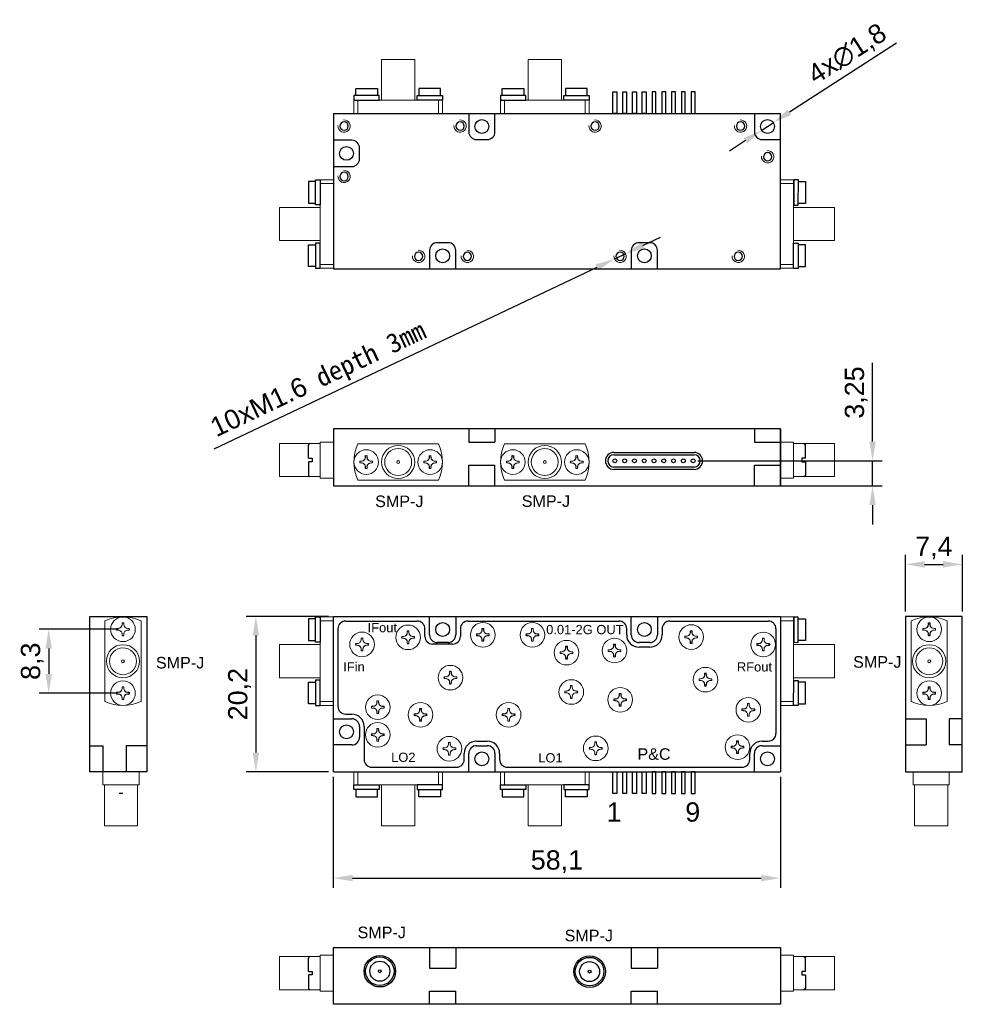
# Model space of a CAD drawing. Header units: millimetres. Extents: x 1 to 124, y 4 to 132.
import ezdxf

# ---------------------------------------------------------------- set-up
doc = ezdxf.new("R2010")
doc.units = ezdxf.units.MM
doc.layers.add('TOPOVERLAY', color=4, linetype='Continuous')
doc.layers.add('标注、细实线', color=4, linetype='Continuous', lineweight=20)
doc.styles.get("Standard").update_dxf_attribs({"font": 'arial.ttf'})
doc.dimstyles.new('ISO-25', dxfattribs={"dimtxt": 2.5, "dimasz": 2.5, "dimexe": 1.25, "dimexo": 0.625, "dimtad": 1, "dimtxsty": 'Standard', "dimcen": 2.5, "dimadec": 0, "dimazin": 0, "dimtfac": 1, "dimtmove": 0, "dimatfit": 3, "dimfxl": 1, "dimarcsym": 0})

# ---------------------------------------------------------------- blocks, each defined once
blk = doc.blocks.new('A$C4BED227B')
for points in [[(1.1, 2.2), (11.51, 2.2)], [(1.1, 1.9), (11.51, 1.9)], [(11.51, 0.3), (1.1, 0.3)], [(11.51, 0), (1.1, 0)]]:
    blk.add_lwpolyline(points)
for centre, radius, start, end in [((1.1, 1.1), 1.1, 90, 270), ((1.1, 1.1), 0.8, 90, 270), ((11.51, 1.1), 1.1, 270, 90), ((11.51, 1.1), 0.8, 270, 90)]:
    blk.add_arc(centre, radius, start, end)
blk = doc.blocks.new('A$C4ACE307E')
blk.add_circle((0.8, 0.8), 0.546)
at = {"color": 7, "linetype": 'Continuous', "lineweight": 0}
blk.add_arc((0.8, 0.8), 0.8, 265, 185, dxfattribs=at)
blk = doc.blocks.new('*D19')
at = {"color": 0, "linetype": 'ByBlock', "lineweight": -2, "transparency": 16777216}
for p, q in [((42.17, 33.57), (42.17, 19.14)), ((100.27, 33.57), (100.27, 19.14)), ((44.67, 20.39), (97.77, 20.39))]:
    blk.add_line(p, q, dxfattribs=at)
at = {"color": 0, "linetype": 'ByBlock', "transparency": 16777216}
for points in [[(44.67, 20.81), (44.67, 19.98), (42.17, 20.39)], [(97.77, 20.81), (97.77, 19.98), (100.27, 20.39)]]:
    blk.add_solid(points, dxfattribs=at)
at = {"layer": 'Defpoints', "color": 0, "linetype": 'ByBlock', "transparency": 16777216}
for p in [(42.17, 34.2), (100.27, 34.2), (100.27, 20.39)]:
    blk.add_point(p, dxfattribs=at)
at = {"color": 0, "linetype": 'ByBlock', "transparency": 16777216, "insert": (71.22, 22.52), "char_height": 2.5, "attachment_point": 5}
blk.add_mtext('58,1', dxfattribs=at)
blk = doc.blocks.new('*D20')
at = {"color": 0, "linetype": 'ByBlock', "lineweight": -2, "transparency": 16777216}
for p, q in [((41.55, 54.4), (30.86, 54.4)), ((32.11, 51.9), (32.11, 36.7)), ((41.55, 34.2), (30.86, 34.2))]:
    blk.add_line(p, q, dxfattribs=at)
at = {"color": 0, "linetype": 'ByBlock', "transparency": 16777216}
for points in [[(31.69, 51.9), (32.52, 51.9), (32.11, 54.4)], [(31.69, 36.7), (32.52, 36.7), (32.11, 34.2)]]:
    blk.add_solid(points, dxfattribs=at)
at = {"layer": 'Defpoints', "color": 0, "linetype": 'ByBlock', "transparency": 16777216}
for p in [(42.17, 54.4), (32.11, 34.2), (42.17, 34.2)]:
    blk.add_point(p, dxfattribs=at)
at = {"color": 0, "linetype": 'ByBlock', "transparency": 16777216, "insert": (29.98, 44.3), "char_height": 2.5, "attachment_point": 5, "rotation": 90}
blk.add_mtext('20,2', dxfattribs=at)
blk = doc.blocks.new('*D21')
at = {"color": 0, "linetype": 'ByBlock', "lineweight": -2, "transparency": 16777216}
for p, q in [((116.49, 55.02), (116.49, 62.41)), ((123.89, 55.02), (123.89, 62.41)), ((118.99, 61.16), (121.39, 61.16))]:
    blk.add_line(p, q, dxfattribs=at)
at = {"color": 0, "linetype": 'ByBlock', "transparency": 16777216}
for points in [[(118.99, 61.57), (118.99, 60.74), (116.49, 61.16)], [(121.39, 61.57), (121.39, 60.74), (123.89, 61.16)]]:
    blk.add_solid(points, dxfattribs=at)
at = {"layer": 'Defpoints', "color": 0, "linetype": 'ByBlock', "transparency": 16777216}
for p in [(123.89, 61.16), (116.49, 54.4), (123.89, 54.4)]:
    blk.add_point(p, dxfattribs=at)
at = {"color": 0, "linetype": 'ByBlock', "transparency": 16777216, "insert": (120.19, 63.28), "char_height": 2.5, "attachment_point": 5}
blk.add_mtext('7,4', dxfattribs=at)
blk = doc.blocks.new('re')
at = {"color": 7, "linetype": 'Continuous', "lineweight": 15}
for p, q in [((830.77, 253.3), (830.77, 255)), ((835.47, 255), (830.77, 255)), ((835.47, 253.3), (835.47, 255)), ((835.47, 253.3), (830.77, 253.3)), ((830.97, 253.3), (830.97, 248)), ((835.27, 248), (835.27, 253.3)), ((835.27, 248), (830.97, 248))]:
    blk.add_line(p, q, dxfattribs=at)
blk = doc.blocks.new('eee')
at = {"color": 7, "linetype": 'Continuous', "lineweight": 15}
for p, q in [((818.54, 273.58), (816.84, 273.58)), ((816.84, 273.08), (816.84, 273.58)), ((816.84, 273.08), (818.54, 273.08)), ((816.84, 262.58), (816.84, 273.08)), ((818.54, 273.08), (818.54, 273.58)), ((818.54, 262.58), (818.54, 273.08)), ((816.84, 269.98), (811.54, 269.98)), ((811.54, 267.83), (811.54, 269.98)), ((811.54, 265.68), (811.54, 267.83)), ((811.54, 265.68), (816.84, 265.68)), ((816.84, 262.58), (818.54, 262.58)), ((816.84, 262.08), (816.84, 262.58)), ((818.54, 262.08), (818.54, 262.58)), ((816.84, 262.08), (818.54, 262.08))]:
    blk.add_line(p, q, dxfattribs=at)
blk = doc.blocks.new('trt')
at = {"color": 7, "linetype": 'Continuous', "lineweight": 15}
for p, q in [((699.64, 231.64), (694.34, 231.64)), ((694.34, 227.34), (694.34, 231.64)), ((699.64, 227.14), (699.64, 231.84)), ((699.64, 231.84), (701.34, 231.84)), ((701.34, 227.14), (701.34, 231.84)), ((694.34, 227.34), (699.64, 227.34)), ((699.64, 227.14), (701.34, 227.14))]:
    blk.add_line(p, q, dxfattribs=at)
blk = doc.blocks.new('ee')
at = {"linetype": 'ByBlock'}
for p, q in [((667.4, 344.52), (667.4, 346.25)), ((667.4, 344.52), (667.85, 344.52)), ((667.85, 344.52), (667.85, 344.06)), ((667.85, 344.06), (667.4, 344.06)), ((667.4, 344.06), (667.4, 342.32))]:
    blk.add_line(p, q, dxfattribs=at)
for centre, start, end in [((667.58, 346.25), 90, 180), ((667.58, 342.32), 180, 270)]:
    blk.add_arc(centre, 0.183, start, end, dxfattribs=at)
blk = doc.blocks.new('esss')
at = {"linetype": 'ByBlock'}
for points in [[(731.03, 317.3), (730.43, 317.3), (730.43, 314.03), (731.03, 314.02)], [(731.03, 317.07), (731.96, 317.07), (731.96, 314.25), (731.03, 314.25)], [(731.03, 305.8), (730.42, 305.8), (730.43, 309.08), (731.03, 309.08)], [(731.03, 306.03), (731.95, 306.03), (731.95, 308.85), (731.03, 308.85)]]:
    blk.add_lwpolyline(points, close=True, dxfattribs=at)
at = {"linetype": 'ByBlock', "rotation": 180}
blk.add_blockref('eee', (1547.26, 579.4), dxfattribs=at)
blk = doc.blocks.new('erree')
at = {"linetype": 'ByBlock'}
for points in [[(668.32, 317.32), (668.92, 317.32), (668.92, 314.04), (668.32, 314.04)], [(668.32, 317.09), (667.4, 317.09), (667.4, 314.27), (668.32, 314.27)], [(668.32, 306.05), (667.4, 306.05), (667.4, 308.86), (668.32, 308.86)], [(668.32, 305.82), (668.92, 305.82), (668.92, 309.09), (668.32, 309.09)]]:
    blk.add_lwpolyline(points, close=True, dxfattribs=at)
blk.add_blockref('eee', (-147.91, 43.74), dxfattribs=at)
blk = doc.blocks.new('*D18')
at = {"color": 0, "linetype": 'ByBlock', "lineweight": -2, "transparency": 16777216}
for p, q in [((14.21, 52.72), (3.94, 52.72)), ((5.19, 50.22), (5.19, 46.92)), ((14.01, 44.42), (3.94, 44.42))]:
    blk.add_line(p, q, dxfattribs=at)
at = {"color": 0, "linetype": 'ByBlock', "transparency": 16777216}
for points in [[(4.77, 50.22), (5.61, 50.22), (5.19, 52.72)], [(4.77, 46.92), (5.61, 46.92), (5.19, 44.42)]]:
    blk.add_solid(points, dxfattribs=at)
at = {"layer": 'Defpoints', "color": 0, "linetype": 'ByBlock', "transparency": 16777216}
for p in [(14.84, 52.72), (5.19, 44.42), (14.64, 44.42)]:
    blk.add_point(p, dxfattribs=at)
at = {"color": 0, "linetype": 'ByBlock', "transparency": 16777216, "insert": (3.06, 48.57), "char_height": 2.5, "attachment_point": 5, "rotation": 90}
blk.add_mtext('8,3', dxfattribs=at)
blk = doc.blocks.new('M1.6')
at = {"color": 7, "linetype": 'Continuous', "lineweight": 15}
for p, q in [((2722.44, 1827.12), (2722.62, 1827.12)), ((2722.44, 1826.93), (2722.62, 1826.92)), ((2723.15, 1827.83), (2723.15, 1827.65)), ((2723.35, 1827.83), (2723.35, 1827.65)), ((2724.06, 1827.12), (2723.88, 1827.12)), ((2724.06, 1826.93), (2723.88, 1826.92)), ((2723.15, 1826.21), (2723.15, 1826.39)), ((2723.35, 1826.21), (2723.35, 1826.39))]:
    blk.add_line(p, q, dxfattribs=at)
at = {"color": 7, "linetype": 'Continuous', "lineweight": 15, "flags": 128}
for points in [[(2722.42, 1827.14), (2722.45, 1827.14), (2722.47, 1827.14), (2722.5, 1827.14), (2722.52, 1827.14), (2722.55, 1827.14), (2722.57, 1827.14), (2722.6, 1827.14), (2722.62, 1827.14)], [(2722.42, 1826.91), (2722.45, 1826.91), (2722.47, 1826.91), (2722.5, 1826.91), (2722.52, 1826.91), (2722.55, 1826.91), (2722.57, 1826.91), (2722.6, 1826.91), (2722.62, 1826.9)], [(2723.13, 1827.85), (2723.13, 1827.82), (2723.13, 1827.8), (2723.13, 1827.78), (2723.13, 1827.75), (2723.13, 1827.73), (2723.13, 1827.7), (2723.13, 1827.68), (2723.13, 1827.65)], [(2723.36, 1827.85), (2723.36, 1827.82), (2723.36, 1827.8), (2723.36, 1827.78), (2723.36, 1827.75), (2723.36, 1827.73), (2723.36, 1827.7), (2723.37, 1827.68), (2723.37, 1827.65)], [(2724.08, 1827.14), (2724.05, 1827.14), (2724.03, 1827.14), (2724, 1827.14), (2723.98, 1827.14), (2723.95, 1827.14), (2723.93, 1827.14), (2723.9, 1827.14), (2723.88, 1827.14)], [(2724.08, 1826.91), (2724.05, 1826.91), (2724.03, 1826.91), (2724, 1826.91), (2723.98, 1826.91), (2723.95, 1826.91), (2723.93, 1826.91), (2723.9, 1826.91), (2723.88, 1826.9)], [(2723.13, 1826.2), (2723.13, 1826.22), (2723.13, 1826.24), (2723.13, 1826.27), (2723.13, 1826.29), (2723.13, 1826.32), (2723.13, 1826.34), (2723.13, 1826.37), (2723.13, 1826.39)], [(2723.36, 1826.2), (2723.36, 1826.22), (2723.36, 1826.24), (2723.36, 1826.27), (2723.36, 1826.29), (2723.36, 1826.32), (2723.36, 1826.34), (2723.37, 1826.37), (2723.37, 1826.39)]]:
    blk.add_lwpolyline(points, dxfattribs=at)
at = {"color": 7, "linetype": 'Continuous', "lineweight": 15}
blk.add_circle((2723.25, 1827.02), 1.6, dxfattribs=at)
for centre, radius, start, end in [((2723.25, 1827.02), 0.835, 172.109, 187.891), ((2723.25, 1827.02), 0.817, 173.1839, 186.8161), ((2722.62, 1827.65), 0.533, 270.2329, 0), ((2722.62, 1826.39), 0.533, 0, 89.7671), ((2723.25, 1827.02), 0.835, 82.1127, 97.8873), ((2723.25, 1827.02), 0.817, 83.1922, 96.8078), ((2723.88, 1827.65), 0.533, 180, 269.7671), ((2723.88, 1826.39), 0.533, 90.2329, 180), ((2723.25, 1827.02), 0.817, 353.1839, 6.8161), ((2723.25, 1827.02), 0.835, 352.109, 7.891), ((2723.25, 1827.02), 0.835, 262.1127, 277.8873), ((2723.25, 1827.02), 0.817, 263.1922, 276.8078)]:
    blk.add_arc(centre, radius, start, end, dxfattribs=at)
for points in [[(2722.44, 1827.12), (2722.43, 1827.13), (2722.43, 1827.13), (2722.42, 1827.14)], [(2722.44, 1826.93), (2722.43, 1826.92), (2722.43, 1826.91), (2722.42, 1826.91)], [(2723.15, 1827.83), (2723.15, 1827.84), (2723.14, 1827.84), (2723.13, 1827.85)], [(2723.35, 1827.83), (2723.35, 1827.84), (2723.36, 1827.84), (2723.36, 1827.85)], [(2724.06, 1827.12), (2724.06, 1827.13), (2724.07, 1827.13), (2724.08, 1827.14)], [(2724.06, 1826.93), (2724.06, 1826.92), (2724.07, 1826.91), (2724.08, 1826.91)], [(2723.15, 1826.21), (2723.15, 1826.21), (2723.14, 1826.2), (2723.13, 1826.2)], [(2723.35, 1826.21), (2723.35, 1826.21), (2723.36, 1826.2), (2723.36, 1826.2)]]:
    blk.add_open_spline(points, degree=3, dxfattribs=at)
for points in [[(2723.13, 1827.65), (2723.13, 1827.52), (2723.08, 1827.39), (2722.89, 1827.2), (2722.75, 1827.14), (2722.62, 1827.14)], [(2723.13, 1826.39), (2723.13, 1826.52), (2723.08, 1826.66), (2722.89, 1826.85), (2722.75, 1826.9), (2722.62, 1826.9)], [(2723.37, 1827.65), (2723.37, 1827.52), (2723.42, 1827.39), (2723.61, 1827.2), (2723.74, 1827.14), (2723.88, 1827.14)], [(2723.88, 1826.9), (2723.74, 1826.9), (2723.61, 1826.85), (2723.42, 1826.66), (2723.37, 1826.52), (2723.37, 1826.39)]]:
    blk.add_open_spline(points, degree=3, knots=[0, 0, 0, 0, 0.5, 0.5, 1, 1, 1, 1], dxfattribs=at)
blk = doc.blocks.new('*D22')
at = {"color": 0, "linetype": 'ByBlock', "lineweight": -2, "transparency": 16777216}
for p, q in [((112.23, 77.1), (112.23, 87.36)), ((89.53, 74.6), (113.48, 74.6)), ((112.23, 71.35), (112.23, 74.6)), ((89.53, 71.35), (113.48, 71.35)), ((112.23, 68.85), (112.23, 66.35))]:
    blk.add_line(p, q, dxfattribs=at)
at = {"color": 0, "linetype": 'ByBlock', "transparency": 16777216}
for points in [[(111.81, 77.1), (112.65, 77.1), (112.23, 74.6)], [(111.81, 68.85), (112.65, 68.85), (112.23, 71.35)]]:
    blk.add_solid(points, dxfattribs=at)
at = {"layer": 'Defpoints', "color": 0, "linetype": 'ByBlock', "transparency": 16777216}
for p in [(88.91, 74.6), (88.91, 71.35), (112.23, 71.35)]:
    blk.add_point(p, dxfattribs=at)
at = {"color": 0, "linetype": 'ByBlock', "transparency": 16777216, "insert": (110.1, 83.48), "char_height": 2.5, "attachment_point": 5, "rotation": 90}
blk.add_mtext('3,25', dxfattribs=at)
blk = doc.blocks.new('*D23')
at = {"color": 0, "linetype": 'ByBlock', "lineweight": -2, "transparency": 16777216}
for p, q in [((82.4, 102.59), (84.66, 103.66)), ((80.14, 101.52), (78.69, 100.83)), ((26.7, 76.18), (76.43, 99.76))]:
    blk.add_line(p, q, dxfattribs=at)
at = {"color": 0, "linetype": 'ByBlock', "transparency": 16777216}
for points in [[(82.22, 102.97), (82.58, 102.22), (80.14, 101.52)], [(76.25, 100.14), (76.61, 99.39), (78.69, 100.83)]]:
    blk.add_solid(points, dxfattribs=at)
at = {"layer": 'Defpoints', "color": 0, "linetype": 'ByBlock', "transparency": 16777216}
for p in [(80.14, 101.52), (78.69, 100.83)]:
    blk.add_point(p, dxfattribs=at)
at = {"color": 0, "linetype": 'ByBlock', "transparency": 16777216, "insert": (40.31, 84.97), "char_height": 2.5, "attachment_point": 5, "rotation": 25.3717}
blk.add_mtext('10xM1.6{\\fSimSun|b0|i0|c134|p2; depth 3mm}', dxfattribs=at)
blk = doc.blocks.new('*D24')
at = {"color": 0, "linetype": 'ByBlock', "lineweight": -2, "transparency": 16777216}
for p, q in [((115.35, 128.88), (101.43, 119.89)), ((97.82, 117.56), (99.33, 118.54)), ((95.72, 116.21), (93.62, 114.85))]:
    blk.add_line(p, q, dxfattribs=at)
at = {"color": 0, "linetype": 'ByBlock', "transparency": 16777216}
for points in [[(101.21, 120.24), (101.66, 119.54), (99.33, 118.54)], [(95.49, 116.56), (95.94, 115.86), (97.82, 117.56)]]:
    blk.add_solid(points, dxfattribs=at)
at = {"layer": 'Defpoints', "color": 0, "linetype": 'ByBlock', "transparency": 16777216}
for p in [(99.33, 118.54), (97.82, 117.56)]:
    blk.add_point(p, dxfattribs=at)
at = {"color": 0, "linetype": 'ByBlock', "transparency": 16777216, "insert": (109.01, 127.36), "char_height": 2.5, "attachment_point": 5, "rotation": 32.8365}
blk.add_mtext('4x∅1,8', dxfattribs=at)

msp = doc.modelspace()

# ---------------------------------------------------------------- linework, layer by layer
at = {"color": 0}
for p, q in [((42.174, 119.751), (42.174, 99.551)), ((42.174, 119.751), (100.284, 119.751)), ((59.774, 119.751), (59.774, 117.351)), ((63.174, 117.351), (63.174, 119.751)), ((96.874, 119.751), (96.874, 117.351)), ((100.274, 99.551), (100.274, 119.751)), ((44.574, 116.251), (42.174, 116.251)), ((45.574, 113.851), (45.574, 115.251)), ((60.774, 116.351), (62.174, 116.351)), ((97.874, 116.351), (100.274, 116.351)), ((42.174, 112.851), (44.574, 112.851)), ((57.074, 102.951), (55.674, 102.951)), ((83.284, 102.951), (81.884, 102.951)), ((54.674, 101.951), (54.674, 99.551)), ((58.074, 99.551), (58.074, 101.951)), ((80.884, 101.951), (80.884, 99.551)), ((84.284, 99.551), (84.284, 101.951)), ((42.174, 99.551), (100.274, 99.551))]:
    msp.add_line(p, q, dxfattribs=at)
for p, q in [((100.274, 78.753), (42.174, 78.753)), ((42.174, 78.753), (42.174, 71.353)), ((100.274, 71.353), (100.274, 78.753)), ((42.174, 71.353), (100.274, 71.353)), ((10.538, 34.197), (10.538, 54.397)), ((10.538, 54.397), (17.938, 54.397)), ((17.938, 54.397), (17.938, 34.197)), ((42.174, 34.197), (42.174, 54.397)), ((42.174, 54.397), (100.274, 54.397)), ((43.774, 53.797), (53.074, 53.797)), ((54.674, 51.997), (54.674, 54.397)), ((58.074, 54.397), (58.074, 51.997)), ((59.674, 53.797), (79.284, 53.797)), ((80.884, 51.997), (80.884, 54.397)), ((84.284, 54.397), (84.284, 51.997)), ((85.884, 53.797), (98.674, 53.797)), ((100.274, 54.397), (100.274, 34.197)), ((116.486, 54.397), (116.486, 34.197)), ((123.886, 54.397), (116.486, 54.397)), ((123.886, 34.197), (123.886, 54.397)), ((42.774, 52.797), (42.774, 42.697)), ((54.074, 51.797), (54.074, 52.797)), ((58.674, 52.797), (58.674, 51.797)), ((80.284, 51.997), (80.284, 52.797)), ((84.884, 52.797), (84.884, 51.997)), ((99.674, 52.797), (99.674, 39.197)), ((57.674, 50.797), (55.074, 50.797)), ((57.074, 50.997), (55.674, 50.997)), ((83.284, 50.997), (81.884, 50.997)), ((83.284, 50.397), (81.884, 50.397)), ((42.174, 41.097), (44.574, 41.097)), ((43.774, 41.697), (44.574, 41.697)), ((45.574, 40.097), (45.574, 38.697)), ((46.174, 40.097), (46.174, 35.797)), ((44.574, 37.697), (42.174, 37.697)), ((60.774, 38.197), (62.174, 38.197)), ((60.774, 37.597), (62.174, 37.597)), ((97.874, 38.197), (98.674, 38.197)), ((97.874, 37.597), (100.274, 37.597)), ((59.174, 35.797), (59.174, 36.597)), ((59.774, 34.197), (59.774, 36.597)), ((63.174, 36.597), (63.174, 34.197)), ((63.774, 36.597), (63.774, 35.797)), ((96.274, 35.797), (96.274, 36.597)), ((96.874, 34.197), (96.874, 36.597)), ((47.174, 34.797), (58.174, 34.797)), ((64.774, 34.797), (95.274, 34.797)), ((17.938, 34.197), (10.538, 34.197)), ((42.174, 34.197), (100.284, 34.197)), ((116.486, 34.197), (123.886, 34.197)), ((42.174, 11.399), (100.274, 11.399)), ((42.174, 3.999), (42.174, 11.399)), ((100.274, 11.399), (100.274, 3.999)), ((100.274, 3.999), (42.174, 3.999))]:
    msp.add_line(p, q)
at = {"color": 7, "linetype": 'Continuous'}
for p, q in [((59.774, 78.753), (59.774, 77.053)), ((63.174, 78.753), (63.174, 77.053)), ((96.874, 78.753), (96.874, 77.053)), ((100.274, 78.753), (100.274, 71.353))]:
    msp.add_line(p, q, dxfattribs=at)
at = {"color": 7, "linetype": 'Continuous', "lineweight": 15}
for p, q in [((42.174, 72.703), (42.174, 77.403)), ((55.842, 76.803), (45.346, 76.803)), ((74.892, 76.803), (64.396, 76.803)), ((45.346, 72.103), (55.842, 72.103)), ((64.396, 72.103), (74.892, 72.103)), ((12.488, 53.819), (12.488, 43.324)), ((17.188, 43.324), (17.188, 53.819)), ((117.236, 53.819), (117.236, 43.324)), ((121.936, 43.324), (121.936, 53.819))]:
    msp.add_line(p, q, dxfattribs=at)
at = {"linetype": 'Continuous'}
for p, q in [((59.774, 77.053), (63.174, 77.053)), ((96.874, 77.053), (100.274, 77.053)), ((59.774, 71.353), (59.774, 74.053)), ((59.774, 74.053), (63.174, 74.053)), ((63.174, 71.353), (63.174, 74.053)), ((96.874, 71.353), (96.874, 74.053)), ((96.874, 74.053), (100.274, 74.053)), ((116.486, 41.097), (119.186, 41.097)), ((119.186, 41.097), (119.186, 37.697)), ((123.886, 41.097), (122.186, 41.097)), ((122.186, 41.097), (122.186, 37.697)), ((10.538, 37.597), (12.238, 37.597)), ((12.238, 37.597), (12.238, 34.197)), ((17.938, 37.597), (15.238, 37.597)), ((15.238, 37.597), (15.238, 34.197)), ((116.486, 37.697), (119.186, 37.697)), ((123.886, 37.697), (122.186, 37.697)), ((54.674, 11.399), (54.674, 8.699)), ((58.074, 11.399), (58.074, 8.699)), ((80.884, 11.399), (80.884, 8.699)), ((84.284, 11.399), (84.284, 8.699)), ((54.674, 8.699), (58.074, 8.699)), ((80.884, 8.699), (84.284, 8.699)), ((54.674, 3.999), (54.674, 5.699)), ((54.674, 5.699), (58.074, 5.699)), ((58.074, 3.999), (58.074, 5.699)), ((80.884, 3.999), (80.884, 5.699)), ((80.884, 5.699), (84.284, 5.699)), ((84.284, 3.999), (84.284, 5.699))]:
    msp.add_line(p, q, dxfattribs=at)
at = {"linetype": 'ByBlock'}
msp.add_line((14.838, 31.397), (14.338, 31.397), dxfattribs=at)
at = {"color": 0, "linetype": 'ByBlock'}
for points in [[(45.074, 122.054), (45.074, 122.979), (47.891, 122.979), (47.891, 122.054)], [(56.115, 122.054), (56.115, 122.979), (53.298, 122.979), (53.298, 122.054)], [(64.124, 122.054), (64.124, 122.979), (66.941, 122.979), (66.941, 122.054)], [(75.164, 122.054), (75.164, 122.979), (72.347, 122.979), (72.347, 122.054)], [(44.844, 122.054), (44.844, 121.451), (48.121, 121.451), (48.121, 122.054)], [(56.344, 122.054), (56.344, 121.451), (53.068, 121.451), (53.068, 122.054)], [(63.894, 122.054), (63.894, 121.451), (67.17, 121.451), (67.17, 122.054)], [(75.394, 122.054), (75.394, 121.451), (72.118, 121.451), (72.118, 122.054)], [(39.871, 110.896), (38.946, 110.896), (38.946, 108.079), (39.871, 108.079)], [(39.871, 111.126), (40.474, 111.126), (40.474, 107.849), (39.871, 107.849)], [(102.584, 111.11), (101.98, 111.11), (101.978, 107.834), (102.582, 107.834)], [(102.584, 110.88), (103.508, 110.88), (103.507, 108.063), (102.582, 108.063)], [(39.871, 99.855), (38.946, 99.855), (38.946, 102.672), (39.871, 102.672)], [(39.871, 99.626), (40.474, 99.626), (40.474, 102.902), (39.871, 102.902)], [(102.578, 99.61), (101.974, 99.61), (101.976, 102.887), (102.58, 102.886)], [(102.578, 99.84), (103.503, 99.839), (103.504, 102.656), (102.58, 102.657)], [(44.844, 31.893), (44.844, 32.497), (48.121, 32.497), (48.121, 31.893)], [(56.344, 31.893), (56.344, 32.497), (53.068, 32.497), (53.068, 31.893)], [(63.894, 31.893), (63.894, 32.497), (67.17, 32.497), (67.17, 31.893)], [(75.394, 31.893), (75.394, 32.497), (72.118, 32.497), (72.118, 31.893)], [(45.074, 31.893), (45.074, 30.968), (47.891, 30.968), (47.891, 31.893)], [(56.115, 31.893), (56.115, 30.968), (53.298, 30.968), (53.298, 31.893)], [(64.124, 31.893), (64.124, 30.968), (66.941, 30.968), (66.941, 31.893)], [(75.164, 31.893), (75.164, 30.968), (72.347, 30.968), (72.347, 31.893)]]:
    msp.add_lwpolyline(points, close=True, dxfattribs=at)
at = {"color": 0}
for centre in [(61.474, 118.051), (98.574, 118.051), (43.874, 114.551), (56.374, 101.251), (82.584, 101.251)]:
    msp.add_circle(centre, 0.9, dxfattribs=at)
at = {"color": 7, "linetype": 'Continuous', "lineweight": 15}
for centre, radius in [((50.594, 74.453), 2.15), ((50.594, 74.453), 1.75), ((69.644, 74.453), 2.15), ((69.644, 74.453), 1.75), ((50.594, 74.453), 0.19), ((69.644, 74.453), 0.19), ((14.838, 48.572), 2.15), ((14.838, 48.572), 1.75), ((119.586, 48.572), 2.15), ((119.586, 48.572), 1.75), ((14.838, 48.572), 0.19), ((119.586, 48.572), 0.19)]:
    msp.add_circle(centre, radius, dxfattribs=at)
at = {"linetype": 'ByBlock'}
for centre, radius in [((78.749, 74.603), 0.25), ((80.019, 74.603), 0.25), ((81.289, 74.603), 0.25), ((82.559, 74.603), 0.25), ((83.829, 74.603), 0.25), ((85.099, 74.603), 0.25), ((86.369, 74.603), 0.25), ((87.639, 74.603), 0.25), ((88.909, 74.603), 0.25), ((48.214, 8.299), 0.19), ((75.459, 8.249), 0.19)]:
    msp.add_circle(centre, radius, dxfattribs=at)
for centre, radius in [((56.374, 52.697), 0.9), ((82.584, 52.697), 0.9), ((43.874, 39.397), 0.9), ((61.474, 35.897), 0.9), ((98.574, 35.897), 0.9), ((48.214, 8.299), 2.05), ((75.459, 8.249), 2.05), ((48.214, 8.299), 1.85), ((48.214, 8.299), 1.3), ((75.459, 8.249), 1.85), ((75.459, 8.249), 1.3)]:
    msp.add_circle(centre, radius)
at = {"color": 0}
for centre, start, end in [((60.774, 117.351), 180, 270), ((62.174, 117.351), 270, 0), ((97.874, 117.351), 180, 270), ((44.574, 115.251), 0, 90), ((44.574, 113.851), 270, 0), ((55.674, 101.951), 90, 180), ((57.074, 101.951), 0, 90), ((81.884, 101.951), 90, 180), ((83.284, 101.951), 0, 90)]:
    msp.add_arc(centre, 1, start, end, dxfattribs=at)
at = {"color": 7, "linetype": 'Continuous', "lineweight": 15}
for centre, start, end in [((50.594, 74.453), 155.87708, 204.12292), ((50.594, 74.453), 335.87708, 24.12292), ((69.644, 74.453), 155.87708, 204.12292), ((69.644, 74.453), 335.87708, 24.12292), ((14.838, 48.572), 65.87708, 114.12292), ((119.586, 48.572), 65.87708, 114.12292), ((14.838, 48.572), 245.87708, 294.12292), ((119.586, 48.572), 245.87708, 294.12292)]:
    msp.add_arc(centre, 5.75, start, end, dxfattribs=at)
for centre, radius, start, end in [((43.774, 52.797), 1, 90, 180), ((53.074, 52.797), 1, 0, 90), ((59.674, 52.797), 1, 90, 180), ((79.284, 52.797), 1, 0, 90), ((85.884, 52.797), 1, 90, 180), ((98.674, 52.797), 1, 0, 90), ((55.074, 51.797), 1, 180, 270), ((55.674, 51.997), 1, 180, 270), ((57.074, 51.997), 1, 270, 0), ((57.674, 51.797), 1, 270, 0), ((81.884, 51.997), 1.6, 180, 270), ((81.884, 51.997), 1, 180, 270), ((83.284, 51.997), 1, 270, 0), ((83.284, 51.997), 1.6, 270, 0), ((43.774, 42.697), 1, 180, 270), ((44.574, 40.097), 1.6, 0, 90), ((44.574, 40.097), 1, 0, 90), ((44.574, 38.697), 1, 270, 0), ((98.674, 39.197), 1, 270, 0), ((60.774, 36.597), 1.6, 90, 180), ((60.774, 36.597), 1, 90, 180), ((62.174, 36.597), 1.6, 0, 90), ((62.174, 36.597), 1, 0, 90), ((97.874, 36.597), 1.6, 90, 180), ((97.874, 36.597), 1, 90, 180), ((47.174, 35.797), 1, 180, 270), ((58.174, 35.797), 1, 270, 0), ((64.774, 35.797), 1, 180, 270), ((95.274, 35.797), 1, 270, 0)]:
    msp.add_arc(centre, radius, start, end)
at = {"layer": 'TOPOVERLAY', "color": 0}
for points in [[(78.999, 119.751), (78.499, 119.751), (78.499, 122.551), (78.999, 122.551)], [(80.269, 119.751), (79.769, 119.751), (79.769, 122.551), (80.269, 122.551)], [(81.539, 119.751), (81.039, 119.751), (81.039, 122.551), (81.539, 122.551)], [(82.809, 119.751), (82.309, 119.751), (82.309, 122.551), (82.809, 122.551)], [(83.579, 119.751), (84.079, 119.751), (84.079, 122.551), (83.579, 122.551)], [(84.849, 119.751), (85.349, 119.751), (85.349, 122.551), (84.849, 122.551)], [(86.119, 119.751), (86.619, 119.751), (86.619, 122.551), (86.119, 122.551)], [(87.389, 119.751), (87.889, 119.751), (87.889, 122.551), (87.389, 122.551)], [(88.659, 119.751), (89.159, 119.751), (89.159, 122.551), (88.659, 122.551)], [(78.999, 31.397), (78.499, 31.397), (78.499, 34.197), (78.999, 34.197)], [(80.269, 31.397), (79.769, 31.397), (79.769, 34.197), (80.269, 34.197)], [(81.539, 31.397), (81.039, 31.397), (81.039, 34.197), (81.539, 34.197)], [(82.809, 31.397), (82.309, 31.397), (82.309, 34.197), (82.809, 34.197)], [(83.579, 31.397), (84.079, 31.397), (84.079, 34.197), (83.579, 34.197)], [(84.849, 31.397), (85.349, 31.397), (85.349, 34.197), (84.849, 34.197)], [(86.119, 31.397), (86.619, 31.397), (86.619, 34.197), (86.119, 34.197)], [(87.389, 31.397), (87.889, 31.397), (87.889, 34.197), (87.389, 34.197)], [(88.659, 31.397), (89.159, 31.397), (89.159, 34.197), (88.659, 34.197)]]:
    msp.add_lwpolyline(points, close=True, dxfattribs=at)
at = {"layer": 'TOPOVERLAY', "color": 0, "const_width": 0.0000991}
for points in [[(14.338, 31.397), (14.338, 34.197)], [(14.838, 31.397), (14.838, 34.197)]]:
    msp.add_lwpolyline(points, dxfattribs=at)

# ---------------------------------------------------------------- block references
at = {"color": 0, "linetype": 'ByBlock'}
for p, rotation in [((-217.236, 938.289), 270), ((-198.186, 938.289), 270), ((918.813, 373.206), 180)]:
    msp.add_blockref('eee', p, dxfattribs=dict(at, rotation=rotation))
at = {"color": 0, "extrusion": (0, 0, -1), "zscale": -1, "rotation": 180}
for p in [(-42.762, 118.9), (-57.841, 118.9), (-75.372, 118.9), (-94.28, 118.9), (-97.799, 114.919), (-42.762, 112.355), (-52.45, 101.975), (-58.78, 101.975), (-78.618, 101.975), (-93.981, 101.975)]:
    msp.add_blockref('A$C4ACE307E', p, dxfattribs=at)
at = {"color": 0, "linetype": 'ByBlock'}
msp.add_blockref('eee', (-776.364, -162.455), dxfattribs=at)
at = {"linetype": 'ByBlock'}
for name, p in [('trt', (-659.164, -154.787)), ('ee', (-628.45, -269.584)), ('erree', (-628.45, -262.995)), ('esss', (-628.45, -262.995)), ('re', (-818.532, -220.807)), ('re', (-713.284, -220.807)), ('trt', (-659.164, -221.441)), ('ee', (-628.45, -336.239))]:
    msp.add_blockref(name, p, dxfattribs=at)
at = {"linetype": 'ByBlock', "xscale": -1}
for name, p in [('trt', (801.612, -154.787)), ('ee', (770.898, -269.584)), ('trt', (801.612, -221.441)), ('ee', (770.898, -336.239))]:
    msp.add_blockref(name, p, dxfattribs=at)
for name, p in [('M1.6', (-2676.804, -1752.569)), ('M1.6', (-2668.504, -1752.569)), ('M1.6', (-2657.755, -1752.569)), ('M1.6', (-2649.455, -1752.569)), ('A$C4BED227B', (77.524, 73.503)), ('M1.6', (-2708.41, -1774.301)), ('M1.6', (-2603.663, -1774.301)), ('M1.6', (-2671.37, -1775.344)), ('M1.6', (-2661.651, -1775.021)), ('M1.6', (-2655.216, -1775.021)), ('M1.6', (-2634.582, -1775.307)), ('M1.6', (-2677.35, -1776.258)), ('M1.6', (-2650.783, -1777.333)), ('M1.6', (-2644.551, -1777.065)), ('M1.6', (-2625.224, -1776.272)), ('M1.6', (-2665.867, -1780.584)), ('M1.6', (-2632.732, -1780.843)), ('M1.6', (-2650.165, -1782.445)), ('M1.6', (-2708.41, -1782.601)), ('M1.6', (-2643.813, -1783.457)), ('M1.6', (-2603.663, -1782.601)), ('M1.6', (-2675.307, -1784.427)), ('M1.6', (-2627.163, -1784.751)), ('M1.6', (-2669.754, -1785.406)), ('M1.6', (-2658.305, -1785.406)), ('M1.6', (-2675.307, -1788.007)), ('M1.6', (-2666.002, -1789.814)), ('M1.6', (-2646.992, -1789.765)), ('M1.6', (-2628.565, -1789.607))]:
    msp.add_blockref(name, p)
at = {"linetype": 'ByBlock', "rotation": 90}
for p in [(318.425, -784.342), (337.474, -784.342)]:
    msp.add_blockref('eee', p, dxfattribs=at)

# ---------------------------------------------------------------- texts
at = {"linetype": 'ByBlock', "char_height": 1.5, "attachment_point": 1}
for insert in [(47.601, 70.102), (66.647, 70.124), (19.119, 49.132), (109.702, 49.231), (45.312, 14.089), (72.215, 13.683)]:
    msp.add_mtext_dynamic_manual_height_columns('SMP-J', width=6.62613, gutter_width=12.5, heights=[0], dxfattribs=dict(at, insert=insert))
at = {"layer": 'TOPOVERLAY', "color": 0, "attachment_point": 1}
for s, width, gutter_width, insert, char_height in [('IFout', 5.54309, 3.125, (46.623, 53.537), 1.2), ('0.01-2G OUT', 11.17205, 3.125, (69.822, 53.288), 1.2), ('IFin', 3.86047, 3.125, (43.453, 48.444), 1.2), ('RFout', 6.65171, 3.75, (94.6, 48.441), 1.2), ('LO2', 5.54309, 3.125, (49.681, 36.695), 1.2), ('LO1', 5.54309, 3.125, (68.797, 36.621), 1.2), ('1', 0.35291, 3.125, (77.683, 30.235), 2.5), ('9', 0.35291, 3.125, (87.891, 30.235), 2.5)]:
    msp.add_mtext_dynamic_manual_height_columns(s, width=width, gutter_width=gutter_width, heights=[0], dxfattribs=dict(at, insert=insert, char_height=char_height))
at = {"layer": '标注、细实线', "color": 0, "linetype": 'ByBlock'}
msp.add_text('P&C', height=1.5, dxfattribs=at).set_placement((81.681, 35.764))

# ---------------------------------------------------------------- dimensions: what is measured, and where the dimension line sits
at = {"linetype": 'ByBlock'}
for p1, p2, text, picture, middle in [((97.818, 117.563), (99.33, 118.539), '4x<>', '*D24', (110.181, 125.541)), ((80.138, 101.52), (78.692, 100.835), '10xM1.6{\\fSimSun|b0|i0|c134|p2; depth 3mm}', '*D23', (41.211, 83.06))]:
    dim = msp.add_diameter_dim_2p(p1=p1, p2=p2, text=text, dimstyle='ISO-25', dxfattribs=at)
    dim.commit()
    dim.dimension.update_dxf_attribs({"geometry": picture, "text_midpoint": middle, "dimtype": 163})
dim = msp.add_linear_dim(base=(112.229, 71.353), p1=(88.909, 74.603), p2=(88.909, 71.353), angle=90, dimstyle='ISO-25', dxfattribs=at)
dim.commit()
dim.dimension.update_dxf_attribs({"geometry": '*D22', "text_midpoint": (112.229, 83.484), "dimtype": 160})
for base, p1, p2, picture, middle in [((123.886, 61.155), (116.486, 54.397), (123.886, 54.397), '*D21', (120.186, 63.278)), ((100.274, 20.395), (42.174, 34.197), (100.274, 34.197), '*D19', (71.224, 22.522))]:
    dim = msp.add_linear_dim(base=base, p1=p1, p2=p2, dimstyle='ISO-25', dxfattribs=at)
    dim.commit()
    dim.dimension.update_dxf_attribs({"geometry": picture, "text_midpoint": middle})
for base, p1, p2, picture, middle in [((32.105, 34.197), (42.174, 54.397), (42.174, 34.197), '*D20', (29.978, 44.297)), ((5.191, 44.422), (14.838, 52.722), (14.638, 44.422), '*D18', (3.063, 48.572))]:
    dim = msp.add_linear_dim(base=base, p1=p1, p2=p2, angle=90, dimstyle='ISO-25', dxfattribs=at)
    dim.commit()
    dim.dimension.update_dxf_attribs({"geometry": picture, "text_midpoint": middle})

doc.saveas('drawing.dxf')
